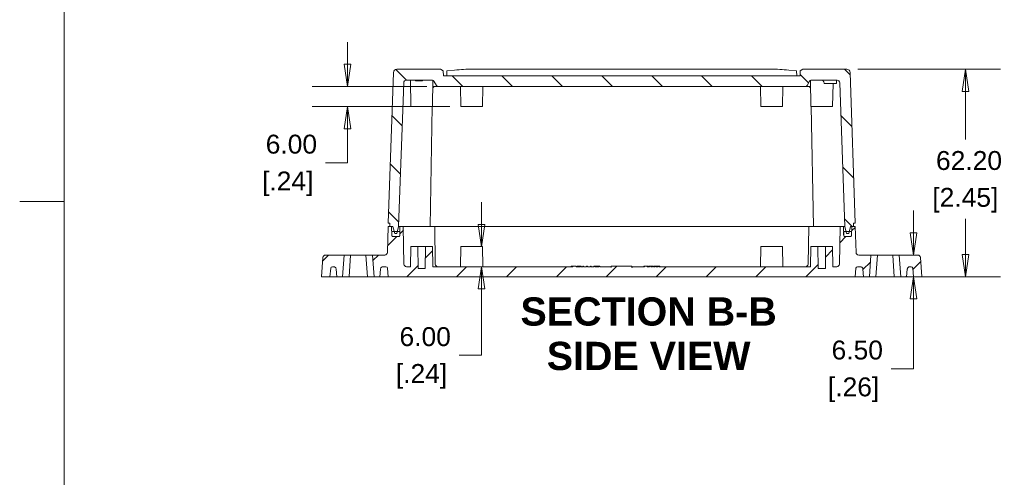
# Model space of a CAD drawing. Header units: millimetres. Extents: x 12 to 920, y 12 to 708.
# Tile 8 of 25: x 12 to 307, y 277 to 414. Entities that reach past the tile are written whole.
import ezdxf

# ---------------------------------------------------------------- set-up
doc = ezdxf.new("R2010")
doc.units = ezdxf.units.MM
doc.header["$LTSCALE"] = 3.333333
doc.layers.get('0').update_dxf_attribs({"lineweight": 25})
for name, color, linetype, lineweight in [('Dimension (ANSI)', 7, 'Continuous', 9), ('Hatch (ANSI)', 7, 'Continuous', 9), ('Sketch Geometry (ANSI)', 7, 'Continuous', 9), ('Symbol (ANSI)', 7, 'Continuous', 9), ('Visible (ANSI)', 7, 'Continuous', 9)]:
    doc.layers.add(name, color=color, linetype=linetype, lineweight=lineweight)
doc.styles.add('Label Text (ANSI)', font='arialbd.ttf')
doc.styles.add('Note Text (ANSI)', font='arial.ttf')
doc.dimstyles.new('Default - mm (ANSI)', dxfattribs={"dimscale": 3.333333, "dimtxt": 1.7, "dimasz": 2, "dimexe": 3.175, "dimexo": 1, "dimgap": 0.8, "dimtad": 0, "dimtih": 1, "dimtoh": 1, "dimrnd": 1e-08, "dimzin": 4, "dimdsep": 46, "dimtxsty": 'Note Text (ANSI)', "dimblk": 'Filled-1', "dimcen": 0.09, "dimdle": 10, "dimclrd": 256, "dimclre": 256, "dimclrt": 256, "dimadec": 1, "dimazin": 0, "dimtfac": 1.792941, "dimtofl": 0, "dimtmove": 0, "dimatfit": 3, "dimfxl": 1, "dimtolj": 1, "dimtzin": 0, "dimlwd": -1, "dimlwe": -1, "dimarcsym": 0})
pattern_1 = [(45, (0, 0), (-7.48355, 7.48355), [])]
pattern_2 = [(60, (0, 0), (-9.16543, 5.29167), [])]

# ---------------------------------------------------------------- blocks, each defined once
blk = doc.blocks.new('Filled-1')
at = {"color": 0}
for p, q in [((0, 0), (-1, 0.15)), ((-1, 0.15), (-1, -0.15)), ((-1, 0), (0, 0)), ((-1, -0.15), (0, 0))]:
    blk.add_line(p, q, dxfattribs=at)
at = {"color": 0, "flags": 128}
blk.add_lwpolyline([(-1, -0.15), (0, 0), (-1, 0.15), (-1, -0.15)], dxfattribs=at)
at = {"color": 0}
blk.add_solid([(-1, -0.15), (0, 0), (-1, 0.15), (-1, -0.15)], dxfattribs=at)
blk = doc.blocks.new('*D18')
at = {"layer": 'Defpoints', "color": 0, "transparency": 16777216}
for p in [(110, 394.27), (137.1, 394.27), (143.98, 388.27)]:
    blk.add_point(p, dxfattribs=at)
at = {"layer": 'Dimension (ANSI)', "transparency": 16777216}
for p, q in [((110, 400.94), (110, 407.61)), ((133.76, 394.27), (99.42, 394.27)), ((140.65, 388.27), (99.42, 388.27)), ((110, 381.61), (110, 371.4)), ((110, 371.4), (103.34, 371.4))]:
    blk.add_line(p, q, dxfattribs=at)
at = {"layer": 'Dimension (ANSI)', "transparency": 16777216, "xscale": 6.666666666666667, "yscale": 6.666666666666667, "zscale": 6.666666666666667}
for p, rotation in [((110, 394.27), 270), ((110, 388.27), 90)]:
    blk.add_blockref('Filled-1', p, dxfattribs=dict(at, rotation=rotation))
at = {"layer": 'Dimension (ANSI)', "transparency": 16777216, "char_height": 5.667, "attachment_point": 5, "style": 'Note Text (ANSI)'}
for s, insert in [('\\A1; 6.00', (92.06, 376.96)), ('\\A1;[.24]', (92.06, 365.1))]:
    blk.add_mtext(s, dxfattribs=dict(at, insert=insert))
blk = doc.blocks.new('*D19')
at = {"layer": 'Defpoints', "color": 0, "transparency": 16777216}
for p in [(128.98, 346.27), (137.13, 340.27), (150.14, 340.27)]:
    blk.add_point(p, dxfattribs=at)
at = {"layer": 'Dimension (ANSI)', "transparency": 16777216}
for p, q in [((150.14, 352.94), (150.14, 359.61)), ((140.46, 340.27), (160.72, 340.27)), ((150.14, 333.61), (150.14, 313.7)), ((150.14, 313.7), (143.47, 313.7))]:
    blk.add_line(p, q, dxfattribs=at)
at = {"layer": 'Dimension (ANSI)', "transparency": 16777216, "xscale": 6.666666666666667, "yscale": 6.666666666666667, "zscale": 6.666666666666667}
for p, rotation in [((150.14, 346.27), 270), ((150.14, 340.27), 90)]:
    blk.add_blockref('Filled-1', p, dxfattribs=dict(at, rotation=rotation))
at = {"layer": 'Dimension (ANSI)', "transparency": 16777216, "char_height": 5.667, "attachment_point": 5, "style": 'Note Text (ANSI)'}
for s, insert in [('\\A1; 6.00', (132.19, 319.26)), ('\\A1;[.24]', (132.19, 307.4))]:
    blk.add_mtext(s, dxfattribs=dict(at, insert=insert))
blk = doc.blocks.new('*D20')
at = {"layer": 'Defpoints', "color": 0, "transparency": 16777216}
for p in [(268.93, 343.77), (279.73, 343.77), (268.48, 337.27)]:
    blk.add_point(p, dxfattribs=at)
at = {"layer": 'Dimension (ANSI)', "transparency": 16777216}
for p, q in [((279.73, 350.44), (279.73, 357.11)), ((279.73, 330.61), (279.73, 309.69)), ((279.73, 309.69), (273.06, 309.69))]:
    blk.add_line(p, q, dxfattribs=at)
at = {"layer": 'Dimension (ANSI)', "transparency": 16777216, "xscale": 6.666666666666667, "yscale": 6.666666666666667, "zscale": 6.666666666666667}
for p, rotation in [((279.73, 343.77), 270), ((279.73, 337.27), 90)]:
    blk.add_blockref('Filled-1', p, dxfattribs=dict(at, rotation=rotation))
at = {"layer": 'Dimension (ANSI)', "transparency": 16777216, "char_height": 5.667, "attachment_point": 5, "style": 'Note Text (ANSI)'}
for s, insert in [('\\A1; 6.50', (261.78, 315.25)), ('\\A1;[.26]', (261.78, 303.39))]:
    blk.add_mtext(s, dxfattribs=dict(at, insert=insert))
blk = doc.blocks.new('*D21')
at = {"layer": 'Defpoints', "color": 0, "transparency": 16777216}
for p in [(259.72, 399.47), (262.23, 337.27), (295.3, 337.27)]:
    blk.add_point(p, dxfattribs=at)
at = {"layer": 'Dimension (ANSI)', "transparency": 16777216}
for p, q in [((263.05, 399.47), (305.88, 399.47)), ((295.3, 392.81), (295.3, 378.36)), ((295.3, 343.94), (295.3, 354.64)), ((265.56, 337.27), (305.88, 337.27))]:
    blk.add_line(p, q, dxfattribs=at)
at = {"layer": 'Dimension (ANSI)', "transparency": 16777216, "xscale": 6.666666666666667, "yscale": 6.666666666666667, "zscale": 6.666666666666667}
for p, rotation in [((295.3, 399.47), 90), ((295.3, 337.27), 270)]:
    blk.add_blockref('Filled-1', p, dxfattribs=dict(at, rotation=rotation))
at = {"layer": 'Dimension (ANSI)', "transparency": 16777216, "char_height": 5.667, "attachment_point": 5, "style": 'Note Text (ANSI)'}
for s, insert in [('\\A1; 62.20', (295.3, 372.06)), ('\\A1;[2.45]', (295.3, 360.2))]:
    blk.add_mtext(s, dxfattribs=dict(at, insert=insert))
blk = doc.blocks.new('Borders Hammond Border')
at = {"layer": 'Sketch Geometry (ANSI)'}
for p, q in [((7.5, 208.4), (7.5, 7.5)), ((7.5, 107.95), (3.5, 107.95))]:
    blk.add_line(p, q, dxfattribs=at)

msp = doc.modelspace()

# ---------------------------------------------------------------- hatches: boundary and pattern name
at = {"layer": 'Hatch (ANSI)'}
h = msp.add_hatch(dxfattribs=at)
h.set_pattern_fill('ANSI31', color=256, scale=84.666667, angle=90.00021, style=0)
h.set_pattern_definition([(135.0002, (0, 0), (-7.48352, -7.48357), [])])
edge = h.paths.add_edge_path()
edge.add_line((124.8079, 350.1725), (124.9575, 350.7725))
edge.add_line((124.9575, 350.7725), (125.3315, 352.2725))
edge.add_line((125.3315, 352.2725), (126.8375, 395.4005))
edge.add_ellipse((127.6371, 395.3725), major_axis=(0.0279, 0.7995), ratio=1, start_angle=2, end_angle=90, ccw=False)
edge.add_line((127.6371, 396.1725), (135.4691, 396.1725))
edge.add_ellipse((135.4691, 395.6725), major_axis=(0.5, 0), ratio=1, start_angle=28.5, end_angle=90, ccw=False)
edge.add_line((135.9085, 395.9111), (136.6562, 394.534))
edge.add_ellipse((137.0956, 394.7725), major_axis=(0.2386, -0.4394), ratio=1, start_angle=270, end_angle=331.5)
edge.add_line((137.0956, 394.2725), (247.3673, 394.2725))
edge.add_ellipse((247.3673, 394.7725), major_axis=(0.5, 0), ratio=1, start_angle=270, end_angle=331.5)
edge.add_line((247.8067, 394.534), (248.5545, 395.9111))
edge.add_ellipse((248.9939, 395.6725), major_axis=(0.2386, 0.4394), ratio=1, start_angle=28.5, end_angle=90, ccw=False)
edge.add_line((248.9939, 396.1725), (256.8259, 396.1725))
edge.add_ellipse((256.8259, 395.3725), major_axis=(0.8, 0), ratio=1, start_angle=2, end_angle=90, ccw=False)
edge.add_line((257.6254, 395.4005), (259.1315, 352.2725))
edge.add_line((259.1315, 352.2725), (259.5055, 350.7725))
edge.add_line((259.5055, 350.7725), (259.6551, 350.1725))
edge.add_line((259.6551, 350.1725), (260.3079, 350.1725))
edge.add_line((260.3079, 350.1725), (260.4575, 350.7725))
edge.add_line((260.4575, 350.7725), (260.8315, 352.2725))
edge.add_line((260.8315, 352.2725), (261.2315, 352.2725))
edge.add_line((261.2315, 352.2725), (261.7315, 352.2725))
edge.add_line((261.7315, 352.2725), (261.7664, 353.2725))
edge.add_line((261.7664, 353.2725), (262.2966, 353.2725))
edge.add_line((262.2966, 353.2725), (260.717, 398.5074))
edge.add_ellipse((259.7176, 398.4725), major_axis=(-0.0349, 0.9994), ratio=1, start_angle=270, end_angle=358)
edge.add_line((259.7176, 399.4725), (246.5975, 399.4725))
edge.add_line((246.5975, 399.4725), (245.7987, 399.0113))
edge.add_line((245.7987, 399.0113), (245.7315, 397.4725))
edge.add_line((245.7315, 397.4725), (138.7315, 397.4725))
edge.add_line((138.7315, 397.4725), (138.6643, 399.0113))
edge.add_line((138.6643, 399.0113), (137.8655, 399.4725))
edge.add_line((137.8655, 399.4725), (124.7454, 399.4725))
edge.add_ellipse((124.7454, 398.4725), major_axis=(-1, 0), ratio=1, start_angle=270, end_angle=358)
edge.add_line((123.746, 398.5074), (122.1663, 353.2725))
edge.add_line((122.1663, 353.2725), (122.6966, 353.2725))
edge.add_line((122.6966, 353.2725), (122.7315, 352.2725))
edge.add_line((122.7315, 352.2725), (123.2315, 352.2725))
edge.add_line((123.2315, 352.2725), (123.6315, 352.2725))
edge.add_line((123.6315, 352.2725), (124.0055, 350.7725))
edge.add_line((124.0055, 350.7725), (124.1551, 350.1725))
edge.add_line((124.1551, 350.1725), (124.8079, 350.1725))
h = msp.add_hatch(dxfattribs=at)
h.set_pattern_fill('ANSI31', color=256, scale=84.666667, style=0)
h.set_pattern_definition(pattern_1)
edge = h.paths.add_edge_path()
edge.add_ellipse((125.337, 349.5725), major_axis=(-0.0105, -0.2998), ratio=1, start_angle=2, end_angle=90)
edge.add_line((125.6368, 349.5621), (125.637, 349.5663))
edge.add_line((125.637, 349.5663), (125.6791, 350.7725))
edge.add_line((125.6791, 350.7725), (125.7315, 352.2725))
edge.add_line((125.7315, 352.2725), (126.7315, 352.2725))
edge.add_line((126.7315, 352.2725), (126.9272, 341.0586))
edge.add_ellipse((127.7271, 341.0725), major_axis=(-0.8, 0), ratio=1, start_angle=1, end_angle=90)
edge.add_line((127.7271, 340.2725), (128.8773, 340.2725))
edge.add_line((128.8773, 340.2725), (128.982, 346.2725))
edge.add_line((128.982, 346.2725), (131.083, 346.2725))
edge.add_line((131.083, 346.2725), (131.1398, 339.7725))
edge.add_line((131.1398, 339.7725), (133.3231, 339.7725))
edge.add_line((133.3231, 339.7725), (133.3799, 346.2725))
edge.add_line((133.3799, 346.2725), (135.4809, 346.2725))
edge.add_line((135.4809, 346.2725), (135.5857, 340.2725))
edge.add_line((135.5857, 340.2725), (177.5982, 340.2725))
edge.add_line((177.5982, 340.2725), (177.5982, 340.4225))
edge.add_line((177.5982, 340.4225), (178.5759, 340.4225))
edge.add_line((178.5759, 340.4225), (178.5759, 340.2725))
edge.add_line((178.5759, 340.2725), (179.853, 340.2725))
edge.add_line((179.853, 340.2725), (179.853, 340.4225))
edge.add_line((179.853, 340.4225), (180.1188, 340.4225))
edge.add_line((180.1188, 340.4225), (180.1188, 340.2725))
edge.add_line((180.1188, 340.2725), (180.524, 340.2725))
edge.add_line((180.524, 340.2725), (180.524, 340.4225))
edge.add_line((180.524, 340.4225), (180.7898, 340.4225))
edge.add_line((180.7898, 340.4225), (180.7898, 340.2725))
edge.add_line((180.7898, 340.2725), (181.7104, 340.2725))
edge.add_line((181.7104, 340.2725), (181.7104, 340.4225))
edge.add_line((181.7104, 340.4225), (181.9762, 340.4225))
edge.add_line((181.9762, 340.4225), (181.9762, 340.2725))
edge.add_line((181.9762, 340.2725), (182.8498, 340.2725))
edge.add_line((182.8498, 340.2725), (182.8498, 340.4225))
edge.add_line((182.8498, 340.4225), (183.1156, 340.4225))
edge.add_line((183.1156, 340.4225), (183.1156, 340.2725))
edge.add_line((183.1156, 340.2725), (183.8751, 340.2725))
edge.add_line((183.8751, 340.2725), (183.8751, 340.4225))
edge.add_line((183.8751, 340.4225), (184.1522, 340.4225))
edge.add_line((184.1522, 340.4225), (184.1522, 340.2725))
edge.add_line((184.1522, 340.2725), (185.3642, 340.2725))
edge.add_line((185.3642, 340.2725), (185.3642, 340.4225))
edge.add_line((185.3642, 340.4225), (185.6414, 340.4225))
edge.add_line((185.6414, 340.4225), (185.6414, 340.2725))
edge.add_line((185.6414, 340.2725), (187.2344, 340.2725))
edge.add_line((187.2344, 340.2725), (187.2344, 340.2225))
edge.add_line((187.2344, 340.2225), (189.0611, 340.2225))
edge.add_line((189.0611, 340.2225), (189.0611, 340.0725))
edge.add_line((189.0611, 340.0725), (189.0696, 340.0725))
edge.add_line((189.0696, 340.0725), (189.0696, 340.4725))
edge.add_line((189.0696, 340.4725), (195.2853, 340.4725))
edge.add_line((195.2853, 340.4725), (195.2853, 340.0725))
edge.add_line((195.2853, 340.0725), (195.4018, 340.0725))
edge.add_line((195.4018, 340.0725), (195.4018, 340.2225))
edge.add_line((195.4018, 340.2225), (197.2285, 340.2225))
edge.add_line((197.2285, 340.2225), (197.2285, 340.2725))
edge.add_line((197.2285, 340.2725), (199.0451, 340.2725))
edge.add_line((199.0451, 340.2725), (199.0451, 340.4225))
edge.add_line((199.0451, 340.4225), (199.8349, 340.4225))
edge.add_line((199.8349, 340.4225), (199.8349, 340.2725))
edge.add_line((199.8349, 340.2725), (200.5263, 340.2725))
edge.add_line((200.5263, 340.2725), (200.5263, 340.4225))
edge.add_line((200.5263, 340.4225), (200.9274, 340.4225))
edge.add_line((200.9274, 340.4225), (200.9274, 340.2725))
edge.add_line((200.9274, 340.2725), (201.5143, 340.2725))
edge.add_line((201.5143, 340.2725), (201.5143, 340.4225))
edge.add_line((201.5143, 340.4225), (201.7801, 340.4225))
edge.add_line((201.7801, 340.4225), (201.7801, 340.2725))
edge.add_line((201.7801, 340.2725), (202.2868, 340.2725))
edge.add_line((202.2868, 340.2725), (202.2868, 340.4225))
edge.add_line((202.2868, 340.4225), (202.5553, 340.4225))
edge.add_line((202.5553, 340.4225), (202.5553, 340.2725))
edge.add_line((202.5553, 340.2725), (203.0716, 340.2725))
edge.add_line((203.0716, 340.2725), (203.0716, 340.4225))
edge.add_line((203.0716, 340.4225), (203.3286, 340.4225))
edge.add_line((203.3286, 340.4225), (203.3286, 340.2725))
edge.add_line((203.3286, 340.2725), (248.8773, 340.2725))
edge.add_line((248.8773, 340.2725), (248.982, 346.2725))
edge.add_line((248.982, 346.2725), (251.083, 346.2725))
edge.add_line((251.083, 346.2725), (251.1398, 339.7725))
edge.add_line((251.1398, 339.7725), (253.3231, 339.7725))
edge.add_line((253.3231, 339.7725), (253.3799, 346.2725))
edge.add_line((253.3799, 346.2725), (255.4809, 346.2725))
edge.add_line((255.4809, 346.2725), (255.5857, 340.2725))
edge.add_line((255.5857, 340.2725), (256.7359, 340.2725))
edge.add_ellipse((256.7359, 341.0725), major_axis=(-0.014, -0.7999), ratio=1, start_angle=1, end_angle=90)
edge.add_line((257.5357, 341.0586), (257.7315, 352.2725))
edge.add_line((257.7315, 352.2725), (258.7315, 352.2725))
edge.add_line((258.7315, 352.2725), (258.7839, 350.7725))
edge.add_line((258.7839, 350.7725), (258.826, 349.5663))
edge.add_line((258.826, 349.5663), (258.8261, 349.5621))
edge.add_ellipse((259.1259, 349.5725), major_axis=(-0.3, 0), ratio=1, start_angle=2, end_angle=90)
edge.add_line((259.1259, 349.2725), (259.2815, 349.2725))
edge.add_line((259.2815, 349.2725), (260.6815, 349.2725))
edge.add_line((260.6815, 349.2725), (260.837, 349.2725))
edge.add_ellipse((260.837, 349.5725), major_axis=(-0.0105, -0.2998), ratio=1, start_angle=2, end_angle=90)
edge.add_line((261.1368, 349.5621), (261.137, 349.5663))
edge.add_line((261.137, 349.5663), (261.1791, 350.7725))
edge.add_line((261.1791, 350.7725), (261.2315, 352.2725))
edge.add_line((261.2315, 352.2725), (261.7315, 352.2725))
edge.add_line((261.7315, 352.2725), (262.2315, 352.2725))
edge.add_line((262.2315, 352.2725), (262.5013, 344.5446))
edge.add_ellipse((263.3009, 344.5725), major_axis=(-0.8, 0), ratio=1, start_angle=2, end_angle=90)
edge.add_line((263.3009, 343.7725), (266.9819, 343.7725))
edge.add_line((266.9819, 343.7725), (266.5273, 337.2725))
edge.add_line((266.5273, 337.2725), (264.7818, 337.2725))
edge.add_line((264.7818, 337.2725), (264.5832, 339.5423))
edge.add_spline(control_points=[(264.5832, 339.5423), (264.5761, 339.623), (264.5545, 339.7083), (264.4875, 339.8699), (264.4217, 339.9684), (264.2821, 340.108), (264.1836, 340.1739), (264.0011, 340.2494), (263.8849, 340.2725), (263.7862, 340.2725)], knot_values=[0.11847875, 0.11847875, 0.11847875, 0.11847875, 0.14135129, 0.14135129, 0.17097079, 0.17097079, 0.20059093, 0.20059093, 0.23021149, 0.23021149, 0.23021149, 0.23021149], degree=3, periodic=0)
edge.add_line((263.7862, 340.2725), (262.9521, 340.2725))
edge.add_ellipse((262.9521, 339.7725), major_axis=(0.0436, 0.4981), ratio=1, start_angle=5, end_angle=90)
edge.add_line((262.454, 339.8161), (262.2315, 337.2725))
edge.add_line((262.2315, 337.2725), (122.2315, 337.2725))
edge.add_line((122.2315, 337.2725), (122.0089, 339.8161))
edge.add_ellipse((121.5108, 339.7725), major_axis=(0.5, 0), ratio=1, start_angle=5, end_angle=90)
edge.add_line((121.5108, 340.2725), (120.6768, 340.2725))
edge.add_spline(control_points=[(120.6768, 340.2725), (120.578, 340.2725), (120.4618, 340.2494), (120.2794, 340.1739), (120.1809, 340.108), (120.0412, 339.9684), (119.9754, 339.8699), (119.9085, 339.7083), (119.8869, 339.623), (119.8798, 339.5423)], knot_values=[0.2437042, 0.2437042, 0.2437042, 0.2437042, 0.27332475, 0.27332475, 0.3029449, 0.3029449, 0.3325644, 0.3325644, 0.35543694, 0.35543694, 0.35543694, 0.35543694], degree=3, periodic=0)
edge.add_line((119.8798, 339.5423), (119.6812, 337.2725))
edge.add_line((119.6812, 337.2725), (117.9356, 337.2725))
edge.add_line((117.9356, 337.2725), (117.4811, 343.7725))
edge.add_line((117.4811, 343.7725), (121.1621, 343.7725))
edge.add_ellipse((121.1621, 344.5725), major_axis=(-0.0279, -0.7995), ratio=1, start_angle=2, end_angle=90)
edge.add_line((121.9616, 344.5446), (122.2315, 352.2725))
edge.add_line((122.2315, 352.2725), (122.7315, 352.2725))
edge.add_line((122.7315, 352.2725), (123.2315, 352.2725))
edge.add_line((123.2315, 352.2725), (123.2839, 350.7725))
edge.add_line((123.2839, 350.7725), (123.326, 349.5663))
edge.add_line((123.326, 349.5663), (123.3261, 349.5621))
edge.add_ellipse((123.6259, 349.5725), major_axis=(-0.3, 0), ratio=1, start_angle=2, end_angle=90)
edge.add_line((123.6259, 349.2725), (123.7815, 349.2725))
edge.add_line((123.7815, 349.2725), (125.1815, 349.2725))
edge.add_line((125.1815, 349.2725), (125.337, 349.2725))
h = msp.add_hatch(dxfattribs=at)
h.set_pattern_fill('ANSI31', color=256, scale=84.666667, angle=14.999978, style=0)
h.set_pattern_definition(pattern_2)
edge = h.paths.add_edge_path()
edge.add_ellipse((125.1815, 349.7725), major_axis=(0.5, 0), ratio=1, start_angle=270, end_angle=335.6431)
edge.add_ellipse((125.1815, 349.7725), major_axis=(0.2062, 0.4555), ratio=1, start_angle=270, end_angle=294.3569)
edge.add_line((125.6815, 349.7725), (125.6815, 350.7725))
edge.add_line((125.6815, 350.7725), (125.6791, 350.7725))
edge.add_line((125.6791, 350.7725), (124.9575, 350.7725))
edge.add_line((124.9575, 350.7725), (124.0055, 350.7725))
edge.add_line((124.0055, 350.7725), (123.2839, 350.7725))
edge.add_line((123.2839, 350.7725), (123.2815, 350.7725))
edge.add_line((123.2815, 350.7725), (123.2815, 349.7725))
edge.add_ellipse((123.7815, 349.7725), major_axis=(0, -0.5), ratio=1, start_angle=270, end_angle=294.3569)
edge.add_ellipse((123.7815, 349.7725), major_axis=(0.2062, -0.4555), ratio=1, start_angle=270, end_angle=335.6431)
edge.add_line((123.7815, 349.2725), (125.1815, 349.2725))
h = msp.add_hatch(dxfattribs=at)
h.set_pattern_fill('ANSI31', color=256, scale=84.666667, angle=14.999978, style=0)
h.set_pattern_definition(pattern_2)
edge = h.paths.add_edge_path()
edge.add_ellipse((259.2815, 349.7725), major_axis=(0, -0.5), ratio=1, start_angle=270, end_angle=294.3569)
edge.add_ellipse((259.2815, 349.7725), major_axis=(0.2062, -0.4555), ratio=1, start_angle=270, end_angle=335.6431)
edge.add_line((259.2815, 349.2725), (260.6815, 349.2725))
edge.add_ellipse((260.6815, 349.7725), major_axis=(0.5, 0), ratio=1, start_angle=270, end_angle=335.6431)
edge.add_ellipse((260.6815, 349.7725), major_axis=(0.2062, 0.4555), ratio=1, start_angle=270, end_angle=294.3569)
edge.add_line((261.1815, 349.7725), (261.1815, 350.7725))
edge.add_line((261.1815, 350.7725), (261.1791, 350.7725))
edge.add_line((261.1791, 350.7725), (260.4575, 350.7725))
edge.add_line((260.4575, 350.7725), (259.5055, 350.7725))
edge.add_line((259.5055, 350.7725), (258.7839, 350.7725))
edge.add_line((258.7839, 350.7725), (258.7815, 350.7725))
edge.add_line((258.7815, 350.7725), (258.7815, 349.7725))
h = msp.add_hatch(dxfattribs=at)
h.set_pattern_fill('ANSI31', color=256, scale=84.666667, style=0)
h.set_pattern_definition(pattern_1)
edge = h.paths.add_edge_path()
edge.add_ellipse((103.432, 342.9725), major_axis=(-0.8, 0), ratio=1, start_angle=270, end_angle=356)
edge.add_line((102.634, 343.0284), (102.2315, 337.2725))
edge.add_line((102.2315, 337.2725), (104.7315, 337.2725))
edge.add_line((104.7315, 337.2725), (104.954, 339.8161))
edge.add_ellipse((105.4521, 339.7725), major_axis=(0.0436, 0.4981), ratio=1, start_angle=5, end_angle=90, ccw=False)
edge.add_line((105.4521, 340.2725), (105.7862, 340.2725))
edge.add_spline(control_points=[(105.7862, 340.2725), (105.8849, 340.2725), (106.0011, 340.2494), (106.1836, 340.1739), (106.2821, 340.108), (106.4217, 339.9684), (106.4875, 339.8699), (106.5545, 339.7083), (106.5761, 339.623), (106.5832, 339.5423)], knot_values=[0.11847875, 0.11847875, 0.11847875, 0.11847875, 0.1480993, 0.1480993, 0.17771945, 0.17771945, 0.20733895, 0.20733895, 0.23021149, 0.23021149, 0.23021149, 0.23021149], degree=3, periodic=0)
edge.add_line((106.5832, 339.5423), (106.7818, 337.2725))
edge.add_line((106.7818, 337.2725), (108.5273, 337.2725))
edge.add_line((108.5273, 337.2725), (108.9819, 343.7725))
edge.add_line((108.9819, 343.7725), (103.432, 343.7725))
h = msp.add_hatch(dxfattribs=at)
h.set_pattern_fill('ANSI31', color=256, scale=84.666667, style=0)
h.set_pattern_definition(pattern_1)
edge = h.paths.add_edge_path()
edge.add_ellipse((281.0309, 342.9725), major_axis=(-0.0558, 0.7981), ratio=1, start_angle=270, end_angle=356)
edge.add_line((281.0309, 343.7725), (275.4811, 343.7725))
edge.add_line((275.4811, 343.7725), (275.9356, 337.2725))
edge.add_line((275.9356, 337.2725), (277.6812, 337.2725))
edge.add_line((277.6812, 337.2725), (277.8798, 339.5423))
edge.add_spline(control_points=[(277.8798, 339.5423), (277.8869, 339.623), (277.9085, 339.7083), (277.9754, 339.8699), (278.0412, 339.9684), (278.1809, 340.108), (278.2794, 340.1739), (278.4618, 340.2494), (278.578, 340.2725), (278.6768, 340.2725)], knot_values=[0.2437042, 0.2437042, 0.2437042, 0.2437042, 0.26657674, 0.26657674, 0.29619624, 0.29619624, 0.32581639, 0.32581639, 0.35543694, 0.35543694, 0.35543694, 0.35543694], degree=3, periodic=0)
edge.add_line((278.6768, 340.2725), (279.0108, 340.2725))
edge.add_ellipse((279.0108, 339.7725), major_axis=(0.5, 0), ratio=1, start_angle=5, end_angle=90, ccw=False)
edge.add_line((279.5089, 339.8161), (279.7315, 337.2725))
edge.add_line((279.7315, 337.2725), (282.2315, 337.2725))
edge.add_line((282.2315, 337.2725), (281.829, 343.0284))

# ---------------------------------------------------------------- linework, layer by layer
at = {"layer": 'Visible (ANSI)'}
for p, q in [((137.8655, 399.4725), (124.7454, 399.4725)), ((138.6643, 399.0113), (137.8655, 399.4725)), ((138.7315, 397.4725), (138.6643, 399.0113)), ((139.7315, 397.4725), (139.797, 398.9725)), ((142.1009, 399.2019), (139.797, 398.9725)), ((236.9129, 399.4725), (147.5501, 399.4725)), ((244.666, 398.9725), (242.362, 399.2019)), ((244.7315, 397.4725), (244.666, 398.9725)), ((245.7987, 399.0113), (245.7315, 397.4725)), ((246.5975, 399.4725), (245.7987, 399.0113)), ((259.7176, 399.4725), (246.5975, 399.4725)), ((123.746, 398.5074), (122.1663, 353.2725)), ((127.6371, 396.1725), (135.4691, 396.1725)), ((128.9815, 388.2725), (128.8436, 396.1725)), ((130.3883, 396.1725), (130.3883, 396.0225)), ((130.3947, 396.0225), (130.3883, 396.0225)), ((130.3947, 396.1725), (130.3947, 396.0225)), ((130.6298, 396.0225), (130.3947, 396.0225)), ((130.6298, 396.1725), (130.6298, 396.0225)), ((131.1516, 396.0225), (130.6298, 396.0225)), ((131.1516, 396.1725), (131.1516, 396.0225)), ((131.2764, 396.0225), (131.1516, 396.0225)), ((131.7594, 396.0225), (131.2764, 396.0225)), ((132.2408, 396.0225), (131.7594, 396.0225)), ((132.4369, 396.0225), (132.2408, 396.0225)), ((132.4369, 396.1725), (132.4369, 396.0225)), ((135.4815, 388.2725), (135.619, 396.1495)), ((135.9085, 395.9111), (136.6562, 394.534)), ((245.7315, 397.4725), (138.7315, 397.4725)), ((247.8067, 394.534), (248.5545, 395.9111)), ((248.9815, 388.2725), (248.844, 396.1495)), ((248.9939, 396.1725), (256.8259, 396.1725)), ((256.7002, 396.1725), (256.7002, 395.2225)), ((262.2966, 353.2725), (260.717, 398.5074)), ((125.3315, 352.2725), (126.8375, 395.4005)), ((135.5862, 394.2725), (136.3222, 394.2725)), ((136.3222, 394.2725), (137.0956, 394.2725)), ((137.0956, 394.2725), (247.3673, 394.2725)), ((143.9815, 388.2725), (143.8767, 394.2725)), ((150.4815, 388.2725), (150.5862, 394.2725)), ((233.9815, 388.2725), (233.8767, 394.2725)), ((240.4815, 388.2725), (240.5862, 394.2725)), ((247.3673, 394.2725), (248.1408, 394.2725)), ((248.1408, 394.2725), (248.8767, 394.2725)), ((252.9106, 395.383), (252.9127, 395.2225)), ((256.7002, 395.2225), (252.9127, 395.2225)), ((255.4815, 388.2725), (255.6028, 395.2225)), ((257.6254, 395.4005), (259.1315, 352.2725)), ((135.4815, 388.2725), (128.9815, 388.2725)), ((134.7315, 352.2725), (135.3599, 388.2725)), ((150.4815, 388.2725), (143.9815, 388.2725)), ((240.4815, 388.2725), (233.9815, 388.2725)), ((255.4815, 388.2725), (248.9815, 388.2725)), ((249.7315, 352.2725), (249.1031, 388.2725)), ((122.2315, 352.2725), (121.9616, 344.5446)), ((122.1663, 353.2725), (122.6966, 353.2725)), ((123.2315, 352.2725), (122.2315, 352.2725)), ((122.6966, 353.2725), (122.7315, 352.2725)), ((122.7315, 352.2725), (123.6315, 352.2725)), ((123.3261, 349.5621), (123.2315, 352.2725)), ((123.6315, 352.2725), (124.1551, 350.1725)), ((124.8079, 350.1725), (125.3315, 352.2725)), ((125.3315, 352.2725), (125.7315, 352.2725)), ((125.7315, 352.2725), (125.6368, 349.5621)), ((126.7315, 352.2725), (125.7315, 352.2725)), ((126.9272, 341.0586), (126.7315, 352.2725)), ((126.7315, 352.2725), (128.3315, 352.2725)), ((128.3315, 352.2725), (128.7315, 352.2725)), ((136.1315, 352.2725), (128.7315, 352.2725)), ((136.1315, 352.2725), (137.7315, 352.2725)), ((136.1315, 352.2725), (136.3272, 341.0586)), ((137.7315, 352.2725), (246.7315, 352.2725)), ((246.7315, 352.2725), (248.3315, 352.2725)), ((248.3315, 352.2725), (248.1357, 341.0586)), ((255.7315, 352.2725), (248.3315, 352.2725)), ((255.7315, 352.2725), (256.1315, 352.2725)), ((256.1315, 352.2725), (257.7315, 352.2725)), ((257.7315, 352.2725), (257.5357, 341.0586)), ((258.7315, 352.2725), (257.7315, 352.2725)), ((258.7315, 352.2725), (259.1315, 352.2725)), ((258.8261, 349.5621), (258.7315, 352.2725)), ((259.1315, 352.2725), (259.6551, 350.1725)), ((260.3079, 350.1725), (260.8315, 352.2725)), ((260.8315, 352.2725), (261.7315, 352.2725)), ((261.2315, 352.2725), (261.1368, 349.5621)), ((262.2315, 352.2725), (261.2315, 352.2725)), ((261.7315, 352.2725), (261.7664, 353.2725)), ((261.7664, 353.2725), (262.2966, 353.2725)), ((262.5013, 344.5446), (262.2315, 352.2725)), ((125.6815, 350.7725), (123.2815, 350.7725)), ((123.2815, 350.7725), (123.2815, 349.7725)), ((125.337, 349.2725), (123.6259, 349.2725)), ((123.7815, 349.2725), (125.1815, 349.2725)), ((124.1551, 350.1725), (124.8079, 350.1725)), ((125.6815, 349.7725), (125.6815, 350.7725)), ((261.1815, 350.7725), (258.7815, 350.7725)), ((258.7815, 350.7725), (258.7815, 349.7725)), ((260.837, 349.2725), (259.1259, 349.2725)), ((259.2815, 349.2725), (260.6815, 349.2725)), ((259.6551, 350.1725), (260.3079, 350.1725)), ((261.1815, 349.7725), (261.1815, 350.7725)), ((128.9815, 346.2725), (128.8767, 340.2725)), ((128.982, 346.2725), (128.8773, 340.2725)), ((128.9815, 346.2725), (128.982, 346.2725)), ((131.083, 346.2725), (128.982, 346.2725)), ((131.1398, 339.7725), (131.083, 346.2725)), ((131.083, 346.2725), (133.3799, 346.2725)), ((133.3799, 346.2725), (133.3231, 339.7725)), ((135.4809, 346.2725), (133.3799, 346.2725)), ((135.5857, 340.2725), (135.4809, 346.2725)), ((135.4809, 346.2725), (135.4815, 346.2725)), ((135.4815, 346.2725), (135.5862, 340.2725)), ((143.9815, 346.2725), (143.8767, 340.2725)), ((143.9815, 346.2725), (150.4815, 346.2725)), ((150.4815, 346.2725), (150.5862, 340.2725)), ((233.9815, 346.2725), (233.8767, 340.2725)), ((233.9815, 346.2725), (240.4815, 346.2725)), ((240.4815, 346.2725), (240.5862, 340.2725)), ((248.9815, 346.2725), (248.8767, 340.2725)), ((248.982, 346.2725), (248.8773, 340.2725)), ((248.9815, 346.2725), (248.982, 346.2725)), ((251.083, 346.2725), (248.982, 346.2725)), ((251.1398, 339.7725), (251.083, 346.2725)), ((251.083, 346.2725), (253.3799, 346.2725)), ((253.3799, 346.2725), (253.3231, 339.7725)), ((255.4809, 346.2725), (253.3799, 346.2725)), ((255.5857, 340.2725), (255.4809, 346.2725)), ((255.4809, 346.2725), (255.4815, 346.2725)), ((255.4815, 346.2725), (255.5862, 340.2725)), ((102.634, 343.0284), (102.2315, 337.2725)), ((108.9819, 343.7725), (103.432, 343.7725)), ((108.5273, 337.2725), (108.9819, 343.7725)), ((108.9819, 343.7725), (110.9315, 343.7725)), ((110.9315, 343.7725), (110.477, 337.2725)), ((110.9315, 343.7725), (115.5315, 343.7725)), ((115.5315, 343.7725), (117.4811, 343.7725)), ((115.5315, 343.7725), (115.986, 337.2725)), ((121.1621, 343.7725), (117.4811, 343.7725)), ((117.4811, 343.7725), (117.9356, 337.2725)), ((266.9819, 343.7725), (263.3009, 343.7725)), ((266.5273, 337.2725), (266.9819, 343.7725)), ((268.9315, 343.7725), (266.9819, 343.7725)), ((268.477, 337.2725), (268.9315, 343.7725)), ((273.5315, 343.7725), (268.9315, 343.7725)), ((275.4811, 343.7725), (273.5315, 343.7725)), ((273.986, 337.2725), (273.5315, 343.7725)), ((281.0309, 343.7725), (275.4811, 343.7725)), ((275.4811, 343.7725), (275.9356, 337.2725)), ((282.2315, 337.2725), (281.829, 343.0284)), ((104.7315, 337.2725), (104.954, 339.8161)), ((105.4521, 340.2725), (105.7862, 340.2725)), ((120.6768, 340.2725), (121.5108, 340.2725)), ((122.0089, 339.8161), (122.2315, 337.2725)), ((128.8773, 340.2725), (127.7271, 340.2725)), ((133.3231, 339.7725), (131.1398, 339.7725)), ((177.5982, 340.2725), (135.5857, 340.2725)), ((177.0281, 340.2725), (177.0281, 340.4225)), ((177.0281, 340.4225), (177.5982, 340.4225)), ((178.5759, 340.4225), (177.5982, 340.4225)), ((177.5982, 340.4225), (177.5982, 340.2725)), ((178.5759, 340.2725), (178.5759, 340.4225)), ((179.853, 340.2725), (178.5759, 340.2725)), ((178.8676, 340.4225), (179.853, 340.4225)), ((178.8676, 340.2725), (178.8676, 340.4225)), ((180.1188, 340.4225), (179.853, 340.4225)), ((179.853, 340.4225), (179.853, 340.2725)), ((180.1188, 340.2725), (180.1188, 340.4225)), ((180.524, 340.2725), (180.1188, 340.2725)), ((180.7898, 340.4225), (180.524, 340.4225)), ((180.524, 340.4225), (180.524, 340.2725)), ((180.7898, 340.2725), (180.7898, 340.4225)), ((181.7104, 340.2725), (180.7898, 340.2725)), ((181.9762, 340.4225), (181.7104, 340.4225)), ((181.7104, 340.4225), (181.7104, 340.2725)), ((181.9762, 340.2725), (181.9762, 340.4225)), ((182.8498, 340.2725), (181.9762, 340.2725)), ((183.1156, 340.4225), (182.8498, 340.4225)), ((182.8498, 340.4225), (182.8498, 340.2725)), ((183.1156, 340.2725), (183.1156, 340.4225)), ((183.8751, 340.2725), (183.1156, 340.2725)), ((184.1522, 340.4225), (183.8751, 340.4225)), ((183.8751, 340.4225), (183.8751, 340.2725)), ((184.1522, 340.2725), (184.1522, 340.4225)), ((184.1522, 340.4225), (184.7574, 340.4225)), ((185.3642, 340.2725), (184.1522, 340.2725)), ((184.7574, 340.4225), (185.3642, 340.4225)), ((185.6414, 340.4225), (185.3642, 340.4225)), ((185.3642, 340.4225), (185.3642, 340.2725)), ((185.6414, 340.2725), (185.6414, 340.4225)), ((187.2344, 340.2725), (185.6414, 340.2725)), ((187.2344, 340.2225), (187.2344, 340.2725)), ((187.2344, 340.2725), (189.0696, 340.2725)), ((189.0611, 340.2225), (187.2344, 340.2225)), ((189.0611, 340.0725), (189.0611, 340.2225)), ((189.0696, 340.2225), (189.0611, 340.2225)), ((189.0696, 340.0725), (189.0611, 340.0725)), ((195.2853, 340.4725), (189.0696, 340.4725)), ((189.0696, 340.4725), (189.0696, 340.0725)), ((195.2853, 340.0725), (195.2853, 340.4725)), ((195.2853, 340.2725), (197.2285, 340.2725)), ((195.4018, 340.2225), (195.2853, 340.2225)), ((195.4018, 340.0725), (195.2853, 340.0725)), ((197.2285, 340.2225), (195.4018, 340.2225)), ((195.4018, 340.2225), (195.4018, 340.0725)), ((199.0451, 340.2725), (197.2285, 340.2725)), ((197.2285, 340.2725), (197.2285, 340.2225)), ((198.8984, 340.4225), (199.0451, 340.4225)), ((198.8984, 340.2725), (198.8984, 340.4225)), ((199.8349, 340.4225), (199.0451, 340.4225)), ((199.0451, 340.4225), (199.0451, 340.2725)), ((199.8349, 340.2725), (199.8349, 340.4225)), ((199.8349, 340.4225), (200.2388, 340.4225)), ((200.5263, 340.2725), (199.8349, 340.2725)), ((200.2388, 340.4225), (200.2582, 340.4225)), ((200.2388, 340.2725), (200.2388, 340.4225)), ((200.2582, 340.2725), (200.2582, 340.4225)), ((200.4235, 340.4225), (200.5263, 340.4225)), ((200.4235, 340.2725), (200.4235, 340.4225)), ((200.9274, 340.4225), (200.5263, 340.4225)), ((200.5263, 340.4225), (200.5263, 340.2725)), ((200.9274, 340.2725), (200.9274, 340.4225)), ((200.9274, 340.4225), (201.2987, 340.4225)), ((201.5143, 340.2725), (200.9274, 340.2725)), ((201.2987, 340.4225), (201.5143, 340.4225)), ((201.7801, 340.4225), (201.5143, 340.4225)), ((201.5143, 340.4225), (201.5143, 340.2725)), ((201.7801, 340.2725), (201.7801, 340.4225)), ((202.2868, 340.2725), (201.7801, 340.2725)), ((201.9697, 340.4225), (202.2868, 340.4225)), ((201.9697, 340.2725), (201.9697, 340.4225)), ((202.5553, 340.4225), (202.2868, 340.4225)), ((202.2868, 340.4225), (202.2868, 340.2725)), ((202.5553, 340.2725), (202.5553, 340.4225)), ((202.5553, 340.4225), (203.0716, 340.4225)), ((203.0716, 340.2725), (202.5553, 340.2725)), ((203.3286, 340.4225), (203.0716, 340.4225)), ((203.0716, 340.4225), (203.0716, 340.2725)), ((203.3286, 340.2725), (203.3286, 340.4225)), ((203.3286, 340.4225), (203.6456, 340.4225)), ((248.8773, 340.2725), (203.3286, 340.2725)), ((203.6456, 340.2725), (203.6456, 340.4225)), ((253.3231, 339.7725), (251.1398, 339.7725)), ((256.7359, 340.2725), (255.5857, 340.2725)), ((262.2315, 337.2725), (262.454, 339.8161)), ((262.9521, 340.2725), (263.7862, 340.2725)), ((278.6768, 340.2725), (279.0108, 340.2725)), ((279.5089, 339.8161), (279.7315, 337.2725)), ((102.2315, 337.2725), (104.7315, 337.2725)), ((104.7315, 337.2725), (104.9264, 337.2725)), ((106.7818, 337.2725), (104.9264, 337.2725)), ((106.5832, 339.5423), (106.7818, 337.2725)), ((106.7818, 337.2725), (108.5273, 337.2725)), ((110.477, 337.2725), (108.5273, 337.2725)), ((115.986, 337.2725), (110.477, 337.2725)), ((117.9356, 337.2725), (115.986, 337.2725)), ((117.9356, 337.2725), (119.6812, 337.2725)), ((119.6812, 337.2725), (119.8798, 339.5423)), ((122.0366, 337.2725), (119.6812, 337.2725)), ((122.0366, 337.2725), (122.2315, 337.2725)), ((122.2315, 337.2725), (262.2315, 337.2725)), ((262.2315, 337.2725), (262.4264, 337.2725)), ((264.7818, 337.2725), (262.4264, 337.2725)), ((264.5832, 339.5423), (264.7818, 337.2725)), ((264.7818, 337.2725), (266.5273, 337.2725)), ((268.477, 337.2725), (266.5273, 337.2725)), ((273.986, 337.2725), (268.477, 337.2725)), ((275.9356, 337.2725), (273.986, 337.2725)), ((275.9356, 337.2725), (277.6812, 337.2725)), ((277.6812, 337.2725), (277.8798, 339.5423)), ((279.5366, 337.2725), (277.6812, 337.2725)), ((279.5366, 337.2725), (279.7315, 337.2725)), ((279.7315, 337.2725), (282.2315, 337.2725))]:
    msp.add_line(p, q, dxfattribs=at)
for centre, radius, start, end in [((124.7454, 398.4725), 1, 90, 178), ((147.5501, 344.4725), 55, 90, 95.685932), ((236.9129, 344.4725), 55, 84.314068, 90), ((259.7176, 398.4725), 1, 2, 90), ((127.6371, 395.3725), 0.8, 90, 178), ((135.4691, 395.6725), 0.5, 28.5, 90), ((248.9939, 395.6725), 0.5, 90, 151.5), ((256.8259, 395.3725), 0.8, 2, 90), ((136.2507, 393.4725), 0.8, 90, 146.994916), ((137.0956, 394.7725), 0.5, 208.5, 270), ((247.3673, 394.7725), 0.5, 270, 331.5), ((248.2122, 393.4725), 0.8, 33.005084, 90), ((123.7815, 349.7725), 0.5, 180, 270), ((123.6259, 349.5725), 0.3, 182, 270), ((125.1815, 349.7725), 0.5, 270, 0), ((125.337, 349.5725), 0.3, 270, 358), ((259.2815, 349.7725), 0.5, 180, 270), ((259.1259, 349.5725), 0.3, 182, 270), ((260.6815, 349.7725), 0.5, 270, 0), ((260.837, 349.5725), 0.3, 270, 358), ((103.432, 342.9725), 0.8, 90, 176), ((121.1621, 344.5725), 0.8, 270, 358), ((263.3009, 344.5725), 0.8, 182, 270), ((281.0309, 342.9725), 0.8, 4, 90), ((105.4521, 339.7725), 0.5, 90, 175), ((121.5108, 339.7725), 0.5, 5, 90), ((127.7271, 341.0725), 0.8, 181, 270), ((137.1271, 341.0725), 0.8, 181, 270), ((247.3359, 341.0725), 0.8, 270, 359), ((256.7359, 341.0725), 0.8, 270, 359), ((262.9521, 339.7725), 0.5, 90, 175), ((279.0108, 339.7725), 0.5, 5, 90)]:
    msp.add_arc(centre, radius, start, end, dxfattribs=at)
for points, knots in [([(252.9106, 395.383), (252.9092, 395.4805), (252.8891, 395.5838), (252.8087, 395.7776), (252.7471, 395.8676), (252.6046, 396.0099), (252.5143, 396.0714), (252.3171, 396.1528), (252.2102, 396.1725), (252.1106, 396.1725)], [0.244437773, 0.244437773, 0.244437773, 0.244437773, 0.273559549, 0.273559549, 0.303726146, 0.303726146, 0.33396925, 0.33396925, 0.364212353, 0.364212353, 0.364212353, 0.364212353]), ([(105.7862, 340.2725), (105.8849, 340.2725), (106.0011, 340.2494), (106.1836, 340.1739), (106.2821, 340.108), (106.4217, 339.9684), (106.4875, 339.8699), (106.5545, 339.7083), (106.5761, 339.623), (106.5832, 339.5423)], [0.118478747, 0.118478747, 0.118478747, 0.118478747, 0.148099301, 0.148099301, 0.177719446, 0.177719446, 0.207338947, 0.207338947, 0.230211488, 0.230211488, 0.230211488, 0.230211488]), ([(119.8798, 339.5423), (119.8869, 339.623), (119.9085, 339.7083), (119.9754, 339.8699), (120.0412, 339.9684), (120.1809, 340.108), (120.2794, 340.1739), (120.4618, 340.2494), (120.578, 340.2725), (120.6768, 340.2725)], [0.243704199, 0.243704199, 0.243704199, 0.243704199, 0.266576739, 0.266576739, 0.29619624, 0.29619624, 0.325816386, 0.325816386, 0.35543694, 0.35543694, 0.35543694, 0.35543694]), ([(263.7862, 340.2725), (263.8849, 340.2725), (264.0011, 340.2494), (264.1836, 340.1739), (264.2821, 340.108), (264.4217, 339.9684), (264.4875, 339.8699), (264.5545, 339.7083), (264.5761, 339.623), (264.5832, 339.5423)], [0.118478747, 0.118478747, 0.118478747, 0.118478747, 0.148099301, 0.148099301, 0.177719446, 0.177719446, 0.207338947, 0.207338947, 0.230211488, 0.230211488, 0.230211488, 0.230211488]), ([(277.8798, 339.5423), (277.8869, 339.623), (277.9085, 339.7083), (277.9754, 339.8699), (278.0412, 339.9684), (278.1809, 340.108), (278.2794, 340.1739), (278.4618, 340.2494), (278.578, 340.2725), (278.6768, 340.2725)], [0.243704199, 0.243704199, 0.243704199, 0.243704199, 0.266576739, 0.266576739, 0.29619624, 0.29619624, 0.325816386, 0.325816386, 0.35543694, 0.35543694, 0.35543694, 0.35543694])]:
    msp.add_open_spline(points, degree=3, knots=knots, dxfattribs=at)

# ---------------------------------------------------------------- block references
at = {"xscale": 3.333333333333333, "yscale": 3.333333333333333, "zscale": 3.333333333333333}
msp.add_blockref('Borders Hammond Border', (0, 0), dxfattribs=at)

# ---------------------------------------------------------------- texts
at = {"layer": 'Symbol (ANSI)', "attachment_point": 7, "style": 'Label Text (ANSI)'}
for s, insert, char_height in [('SECTION B-B', (161.8654, 322.4865), 8.466667), ('SIDE VIEW', (169.7481, 309.1625), 8.46667)]:
    msp.add_mtext(s, dxfattribs=dict(at, insert=insert, char_height=char_height))

# ---------------------------------------------------------------- dimensions: what is measured, and where the dimension line sits
at = {"layer": 'Dimension (ANSI)'}
for base, p1, p2, text, override, picture, middle in [((110.0036, 394.2725), (143.9815, 388.2725), (137.0956, 394.2725), ' <>\\X[.24]', {"dimgap": 0.8, "dimdec": 2, "dimpost": '\\X', "dimtol": 0, "dimlim": 0, "dimtp": 0, "dimtm": 0, "dimtdec": 2, "dimatfit": 1}, '*D18', (92.0563, 371.3986)), ((295.2966, 337.2725), (259.7176, 399.4725), (262.2315, 337.2725), ' <>\\X[2.45]', {"dimpost": '\\X', "dimatfit": 1}, '*D21', (295.2966, 366.4981)), ((150.1356, 340.2725), (128.9815, 346.2725), (137.1271, 340.2725), ' <>\\X[.24]', {"dimgap": 0.8, "dimdec": 2, "dimpost": '\\X', "dimse1": 1, "dimtol": 0, "dimlim": 0, "dimtp": 0, "dimtm": 0, "dimtdec": 2, "dimatfit": 1}, '*D19', (132.1882, 313.6981)), ((279.7256, 343.7725), (268.477, 337.2725), (268.9315, 343.7725), ' <>\\X[.26]', {"dimpost": '\\X', "dimse1": 1, "dimse2": 1, "dimatfit": 1}, '*D20', (261.7782, 309.6881))]:
    dim = msp.add_linear_dim(base=base, p1=p1, p2=p2, angle=90, text=text, dimstyle='Default - mm (ANSI)', override=override, dxfattribs=at)
    dim.commit()
    dim.dimension.update_dxf_attribs({"geometry": picture, "text_midpoint": middle, "dimtype": 160})

doc.saveas('drawing.dxf')
